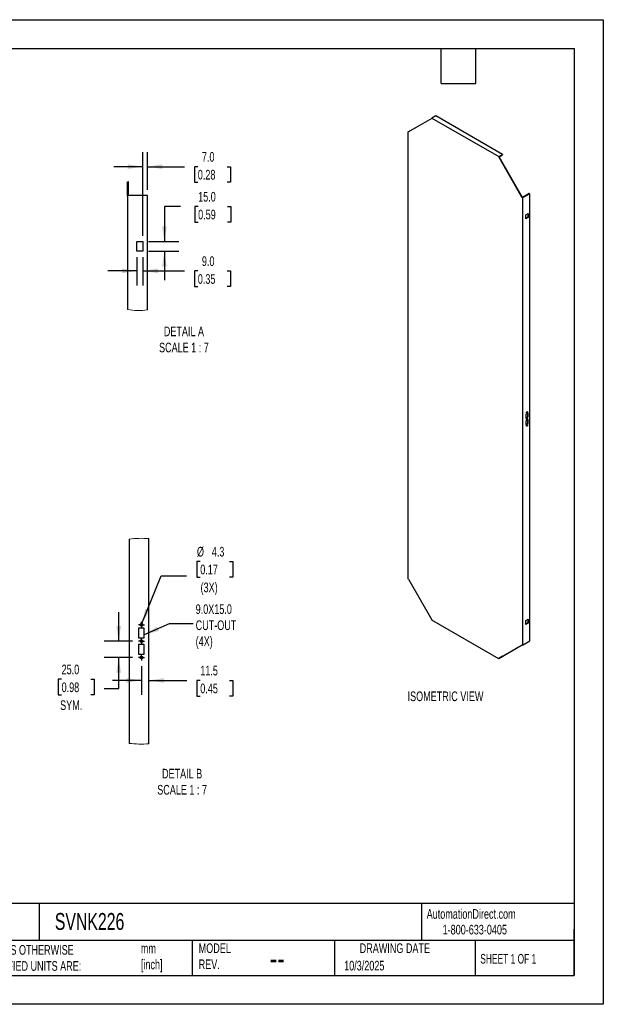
# Model space of a CAD drawing. Header units: millimetres. Extents: x 0 to 3912, y 0 to 3023.
# Tile 2 of 2: x 2121 to 3912, y 0 to 3023. Entities that reach past the tile are written whole.
import ezdxf

# ---------------------------------------------------------------- set-up
doc = ezdxf.new("R2010")
doc.units = ezdxf.units.MM
doc.header["$LTSCALE"] = 14
doc.linetypes.add('CENTERX2', pattern=[20.32, 12.7, -2.54, 2.54, -2.54])
doc.layers.add('CENTER', color=40, linetype='CENTERX2')
doc.layers.add('DIMENSIONS', color=140, linetype='Continuous', lineweight=25)
doc.layers.add('TEXT', color=140, linetype='Continuous', lineweight=25)
doc.styles.add('SLDTEXTSTYLE0', font='TXT', dxfattribs={"width": 0.7})
doc.styles.add('SLDTEXTSTYLE1', font='TXT', dxfattribs={"width": 0.65})
doc.dimstyles.new('SLDDIMSTYLE5', dxfattribs={"dimtxt": 30.212109, "dimasz": 46.228, "dimexe": 0, "dimexo": 0.0625, "dimgap": 7.553027, "dimtad": 0, "dimtih": 1, "dimtoh": 1, "dimdec": 1, "dimlfac": 0.5, "dimrnd": 1e-09, "dimzin": 4, "dimdsep": 46, "dimtxsty": 'SLDTEXTSTYLE0', "dimsah": 1, "dimcen": 0.09, "dimadec": 0, "dimazin": 1, "dimtfac": 1, "dimtdec": 1, "dimtmove": 0, "dimatfit": 0, "dimfxl": 0, "dimfrac": 2, "dimtolj": 1, "dimtzin": 12, "dimarcsym": 0})
doc.dimstyles.new('SLDDIMSTYLE6', dxfattribs={"dimtxt": 30.212109, "dimasz": 46.228, "dimexe": 0, "dimexo": 0.0625, "dimgap": 7.553027, "dimtad": 0, "dimtih": 1, "dimtoh": 1, "dimdec": 1, "dimlfac": 0.5, "dimrnd": 1e-09, "dimzin": 12, "dimdsep": 46, "dimtxsty": 'SLDTEXTSTYLE0', "dimsah": 1, "dimcen": 0, "dimadec": 0, "dimazin": 3, "dimtfac": 1, "dimtdec": 1, "dimtofl": 0, "dimtmove": 0, "dimatfit": 3, "dimfxl": 0, "dimfrac": 2, "dimtolj": 1, "dimtzin": 12, "dimarcsym": 0})
doc.dimstyles.new('SLDDIMSTYLE7', dxfattribs={"dimtxt": 30.212109, "dimasz": 46.228, "dimexe": 0, "dimexo": 0.0625, "dimgap": 7.553027, "dimtad": 0, "dimtih": 1, "dimtoh": 1, "dimdec": 1, "dimlfac": 0.5, "dimrnd": 1e-09, "dimzin": 12, "dimdsep": 46, "dimtxsty": 'SLDTEXTSTYLE0', "dimsah": 1, "dimcen": 0.09, "dimadec": 0, "dimazin": 3, "dimtfac": 1, "dimtdec": 1, "dimtmove": 0, "dimatfit": 0, "dimfxl": 0, "dimfrac": 2, "dimtolj": 1, "dimtzin": 12, "dimarcsym": 0})

# ---------------------------------------------------------------- blocks, each defined once
blk = doc.blocks.new('_D_15')
at = {"layer": 'DIMENSIONS'}
for p, q in [((2498.7, 2359.6), (2498.7, 2615.9)), ((2512.7, 2500.6), (2512.7, 2615.9)), ((2498.7, 2571.4), (2409.8, 2571.4)), ((2512.7, 2571.4), (2626.6, 2571.4)), ((2667.6, 2571.4), (2657.4, 2571.4)), ((2657.4, 2571.4), (2657.4, 2523.4)), ((2757.3, 2571.4), (2767.5, 2571.4)), ((2767.5, 2571.4), (2767.5, 2523.4)), ((2657.4, 2523.4), (2667.6, 2523.4)), ((2767.5, 2523.4), (2757.3, 2523.4))]:
    blk.add_line(p, q, dxfattribs=at)
for points in [[(2498.7, 2571.4), (2452.5, 2578.5), (2452.5, 2564.3)], [(2512.7, 2571.4), (2559, 2564.3), (2559, 2578.5)]]:
    blk.add_solid(points, dxfattribs=at)
at = {"layer": 'DIMENSIONS', "char_height": 29.63, "attachment_point": 1, "style": 'SLDTEXTSTYLE0'}
for s, insert in [('7.0', (2680.1, 2616.4)), ('0.28', (2667.6, 2561.6))]:
    blk.add_mtext(s, dxfattribs=dict(at, insert=insert))
blk = doc.blocks.new('_D_16')
at = {"layer": 'DIMENSIONS'}
for p, q in [((2614.1, 2449.1), (2564.9, 2449.1)), ((2564.9, 2449.1), (2564.9, 2341.8)), ((2668.6, 2449.1), (2658.4, 2449.1)), ((2658.4, 2449.1), (2658.4, 2401.1)), ((2758.4, 2449.1), (2768.5, 2449.1)), ((2768.5, 2449.1), (2768.5, 2401.1)), ((2658.4, 2401.1), (2668.6, 2401.1)), ((2768.5, 2401.1), (2758.4, 2401.1)), ((2516.5, 2341.8), (2609.4, 2341.8)), ((2516.5, 2311.8), (2609.4, 2311.8)), ((2564.9, 2311.8), (2564.9, 2222.9))]:
    blk.add_line(p, q, dxfattribs=at)
for points in [[(2564.9, 2341.8), (2572.1, 2388.1), (2557.8, 2388.1)], [(2564.9, 2311.8), (2557.8, 2265.6), (2572.1, 2265.6)]]:
    blk.add_solid(points, dxfattribs=at)
at = {"layer": 'DIMENSIONS', "char_height": 29.63, "attachment_point": 1, "style": 'SLDTEXTSTYLE0'}
for s, insert in [('15.0', (2668.6, 2494)), ('0.59', (2668.6, 2439.3))]:
    blk.add_mtext(s, dxfattribs=dict(at, insert=insert))
blk = doc.blocks.new('_D_17')
at = {"layer": 'DIMENSIONS'}
for p, q in [((2480.7, 2294), (2480.7, 2206.8)), ((2498.7, 2294), (2498.7, 2206.8)), ((2480.7, 2251.3), (2391.8, 2251.3)), ((2498.7, 2251.3), (2626.6, 2251.3)), ((2667.6, 2251.3), (2657.4, 2251.3)), ((2657.4, 2251.3), (2657.4, 2203.2)), ((2757.3, 2251.3), (2767.5, 2251.3)), ((2767.5, 2251.3), (2767.5, 2203.2)), ((2657.4, 2203.2), (2667.6, 2203.2)), ((2767.5, 2203.2), (2757.3, 2203.2))]:
    blk.add_line(p, q, dxfattribs=at)
for points in [[(2480.7, 2251.3), (2434.5, 2258.4), (2434.5, 2244.2)], [(2498.7, 2251.3), (2545, 2244.2), (2545, 2258.4)]]:
    blk.add_solid(points, dxfattribs=at)
at = {"layer": 'DIMENSIONS', "char_height": 29.63, "attachment_point": 1, "style": 'SLDTEXTSTYLE0'}
for s, insert in [('9.0', (2680.1, 2296.2)), ('0.35', (2667.6, 2241.4))]:
    blk.add_mtext(s, dxfattribs=dict(at, insert=insert))
blk = doc.blocks.new('_D_18')
at = {"layer": 'DIMENSIONS'}
for p, q in [((2675.1, 1359.3), (2665, 1359.3)), ((2665, 1359.3), (2665, 1311.3)), ((2764.9, 1359.3), (2775.1, 1359.3)), ((2775.1, 1359.3), (2775.1, 1311.3)), ((2496, 1168.6), (2554.8, 1315.4)), ((2554.8, 1315.4), (2632.6, 1315.4)), ((2665, 1311.3), (2675.1, 1311.3)), ((2775.1, 1311.3), (2764.9, 1311.3))]:
    blk.add_line(p, q, dxfattribs=at)
blk.add_solid([(2496, 1168.6), (2519.8, 1208.9), (2506.6, 1214.2)], dxfattribs=at)
at = {"layer": 'DIMENSIONS', "char_height": 29.63, "attachment_point": 1, "style": 'SLDTEXTSTYLE0'}
for s, insert in [('%%c', (2664.9, 1404.3)), ('4.3', (2710.5, 1404.3)), ('0.17', (2675.1, 1349.5)), ('(3X)', (2676, 1294.7))]:
    blk.add_mtext(s, dxfattribs=dict(at, insert=insert))
blk = doc.blocks.new('_D_19')
at = {"layer": 'DIMENSIONS'}
for p, q in [((2494.4, 1037.6), (2494.4, 949.8)), ((2494.4, 994.3), (2405.5, 994.3)), ((2517.4, 994.3), (2634.2, 994.3)), ((2675.1, 994.3), (2665, 994.3)), ((2665, 994.3), (2665, 946.3)), ((2764.9, 994.3), (2775.1, 994.3)), ((2775.1, 994.3), (2775.1, 946.3)), ((2665, 946.3), (2675.1, 946.3)), ((2775.1, 946.3), (2764.9, 946.3))]:
    blk.add_line(p, q, dxfattribs=at)
for points in [[(2494.4, 994.3), (2448.2, 1001.4), (2448.2, 987.2)], [(2517.4, 994.3), (2563.7, 987.2), (2563.7, 1001.4)]]:
    blk.add_solid(points, dxfattribs=at)
at = {"layer": 'DIMENSIONS', "char_height": 29.63, "attachment_point": 1, "style": 'SLDTEXTSTYLE0'}
for s, insert in [('11.5', (2675.1, 1039.3)), ('0.45', (2675.1, 984.5))]:
    blk.add_mtext(s, dxfattribs=dict(at, insert=insert))
blk = doc.blocks.new('_D_20')
at = {"layer": 'DIMENSIONS'}
for p, q in [((2424.8, 1114.7), (2424.8, 1203.6)), ((2467.3, 1114.7), (2380.3, 1114.7)), ((2467.3, 1064.7), (2380.3, 1064.7)), ((2424.8, 969.6), (2424.8, 1064.7)), ((2249.7, 997.8), (2239.6, 997.8)), ((2239.6, 997.8), (2239.6, 949.8)), ((2339.5, 997.8), (2349.6, 997.8)), ((2349.6, 997.8), (2349.6, 949.8)), ((2380.1, 969.6), (2424.8, 969.6)), ((2239.6, 949.8), (2249.7, 949.8)), ((2349.6, 949.8), (2339.5, 949.8))]:
    blk.add_line(p, q, dxfattribs=at)
for points in [[(2424.8, 1114.7), (2431.9, 1160.9), (2417.7, 1160.9)], [(2424.8, 1064.7), (2417.7, 1018.4), (2431.9, 1018.4)]]:
    blk.add_solid(points, dxfattribs=at)
at = {"layer": 'DIMENSIONS', "char_height": 29.63, "attachment_point": 1, "style": 'SLDTEXTSTYLE0'}
for s, insert in [('25.0', (2249.7, 1042.8)), ('0.98', (2249.7, 988)), ('SYM.', (2245.1, 933.2))]:
    blk.add_mtext(s, dxfattribs=dict(at, insert=insert))
blk = doc.blocks.new('SW_CENTERMARKSYMBOL_3')
at = {"layer": 'CENTER', "color": 0}
for p, q in [((-5.1, 0), (-9.3, 0)), ((0, 0), (-5.1, 0)), ((0, 5.1), (0, 9.3)), ((0, 0), (0, 5.1)), ((0, 0), (0, -5.1)), ((0, 0), (5.1, 0)), ((5.1, 0), (9.3, 0)), ((0, -5.1), (0, -9.3))]:
    blk.add_line(p, q, dxfattribs=at)
blk = doc.blocks.new('SW_CENTERMARKSYMBOL_4')
at = {"layer": 'CENTER', "color": 0}
for p, q in [((-5.1, 0), (-9.3, 0)), ((0, 0), (-5.1, 0)), ((0, 5.1), (0, 9.3)), ((0, 0), (0, 5.1)), ((0, 0), (0, -5.1)), ((0, 0), (5.1, 0)), ((5.1, 0), (9.3, 0)), ((0, -5.1), (0, -9.3))]:
    blk.add_line(p, q, dxfattribs=at)
blk = doc.blocks.new('SW_CENTERMARKSYMBOL_5')
at = {"layer": 'CENTER', "color": 0}
for p, q in [((-5.1, 0), (-9.3, 0)), ((0, 0), (-5.1, 0)), ((0, 5.1), (0, 9.3)), ((0, 0), (0, 5.1)), ((0, 0), (0, -5.1)), ((0, 0), (5.1, 0)), ((5.1, 0), (9.3, 0)), ((0, -5.1), (0, -9.3))]:
    blk.add_line(p, q, dxfattribs=at)

msp = doc.modelspace()

# ---------------------------------------------------------------- linework, layer by layer
at = {"color": 7, "linetype": 'Continuous'}
for p, q in [((0.0345826, 3022.6374356), (3911.6345826, 3022.6374356)), ((3911.6345826, 3022.6374356), (3911.6345826, 0.0374356)), ((3911.6345826, 0.0374356), (0.0345826, 0.0374356))]:
    msp.add_line(p, q, dxfattribs=at)
for p, q in [((3397.6007536, 2727.487072), (3385.9334917, 2720.751705)), ((3385.9334917, 2720.751705), (3590.9950486, 2602.372188)), ((3602.6623104, 2609.107555), (3397.6007536, 2727.487072)), ((3312.748235, 2678.4890212), (3334.3149918, 2690.9392449)), ((3385.9323726, 2719.5259067), (3313.8103094, 2677.877191)), ((3334.3149918, 2690.9392449), (3335.3724422, 2690.3287918)), ((3313.8103094, 2677.877191), (3312.748235, 2678.4890212)), ((3312.748235, 1305.8832348), (3312.748235, 2678.4890212)), ((3314.8701453, 2678.4890212), (3312.748235, 2678.4890212)), ((3590.9950486, 2602.372188), (3602.6623104, 2609.107555)), ((3590.9961676, 2601.1450977), (3590.9950486, 2602.372188)), ((3592.0561229, 2601.7594437), (3590.9950486, 2602.372188)), ((3592.0568278, 2601.7574038), (3590.9961676, 2601.1450977)), ((3663.1182309, 2476.2260202), (3590.9961676, 2601.1450977)), ((3664.178891, 2476.8383263), (3592.0568278, 2601.7574038)), ((3592.0571229, 2601.7604993), (3602.6623104, 2607.8827437)), ((3602.6623104, 2609.107555), (3602.6623104, 2607.8827437)), ((2451.7368771, 2483.1769921), (2451.7368771, 2524.9962069)), ((2454.7368776, 2482.8269936), (2454.7368776, 2525.5094029)), ((2454.7368776, 2482.8269936), (2451.7368771, 2482.8269936)), ((2451.7368771, 2482.823775), (2451.7368771, 2133.0658652)), ((2512.7368778, 2482.823775), (2451.7368771, 2482.823775)), ((2512.7368778, 2131.6503741), (2512.7368778, 2482.823775)), ((3685.7470621, 2488.0618292), (3664.1803052, 2475.6116055)), ((3684.6864019, 2488.6741352), (3664.1817195, 2476.837034)), ((3685.7470621, 2488.0618292), (3684.6864019, 2488.6741352)), ((3685.7470621, 1115.4560427), (3685.7470621, 2488.0618292)), ((3664.178891, 2476.8383263), (3663.1182309, 2476.2260202)), ((3664.1803052, 2476.8366959), (3664.1803052, 2475.6116055)), ((3664.1803052, 2475.6116055), (3664.1803052, 1103.005819)), ((3674.4333536, 2423.964437), (3680.7973146, 2427.6382735)), ((3674.4333536, 2411.7163248), (3674.4333536, 2423.964437)), ((3679.7366544, 2427.0259674), (3679.7366544, 2416.0024674)), ((3680.7973146, 2427.6382735), (3680.7973146, 2415.3901613)), ((3679.7366544, 2416.0024674), (3674.4333536, 2412.940937)), ((3680.7973146, 2415.3901613), (3674.4333536, 2411.7163248)), ((3680.7973146, 2415.3901613), (3679.7366544, 2416.0024674)), ((2480.736877, 2341.8237426), (2498.7368773, 2341.8237426)), ((2480.736877, 2311.8237712), (2480.736877, 2341.8237426)), ((2498.7368773, 2341.8237426), (2498.7368773, 2311.8237712)), ((2498.7368773, 2311.8237712), (2480.736877, 2311.8237712)), ((3680.7973146, 1815.2323238), (3674.4333536, 1811.5584873)), ((3679.7366544, 1803.5965177), (3679.7366544, 1814.6200177)), ((3680.7973146, 1802.9842116), (3680.7973146, 1815.2323238)), ((3674.4333536, 1811.5584873), (3674.4333536, 1799.3103751)), ((3674.4333536, 1800.5349873), (3679.7366544, 1803.5965177)), ((3674.4333536, 1799.3103751), (3680.7973146, 1802.9842116)), ((3680.7973146, 1794.8188035), (3674.4333536, 1791.144967)), ((3674.4333536, 1791.144967), (3674.4333536, 1778.8968548)), ((3678.0572758, 1798.544329), (3678.0056365, 1798.9654974)), ((3680.7973146, 1802.9842116), (3679.7366544, 1803.5965177)), ((3679.7366544, 1783.1829974), (3679.7366544, 1794.2064974)), ((3680.7973146, 1782.5706913), (3680.7973146, 1794.8188035)), ((3674.4333536, 1780.121467), (3679.7366544, 1783.1829974)), ((3674.4333536, 1778.8968548), (3680.7973146, 1782.5706913)), ((3680.7973146, 1782.5706913), (3679.7366544, 1783.1829974)), ((2456.4447144, 1428.2422329), (2456.4447144, 801.1039163)), ((2517.4447151, 799.6482815), (2517.4447151, 1429.6978678)), ((3313.8103094, 1305.26882), (3385.9323726, 1180.3497425)), ((3385.9323726, 1180.3497425), (3385.9334917, 1179.1226522)), ((3590.9950486, 1060.7431352), (3385.9334917, 1179.1226522)), ((3674.4333536, 1178.7390172), (3680.7973146, 1182.4128537)), ((3679.7366544, 1181.8005476), (3679.7366544, 1170.7770476)), ((3680.7973146, 1182.4128537), (3680.7973146, 1170.1647415)), ((2485.4447142, 1154.6730737), (2485.4447142, 1124.6730744)), ((2503.4447146, 1154.6730737), (2485.4447142, 1154.6730737)), ((2503.4447146, 1124.6730744), (2503.4447146, 1154.6730737)), ((3674.4333536, 1166.490905), (3674.4333536, 1178.7390172)), ((3679.7366544, 1170.7770476), (3674.4333536, 1167.7155172)), ((3680.7973146, 1170.1647415), (3674.4333536, 1166.490905)), ((3680.7973146, 1170.1647415), (3679.7366544, 1170.7770476)), ((2485.4447142, 1124.6730744), (2503.4447146, 1124.6730744)), ((2485.4447142, 1104.6730748), (2485.4447142, 1074.6730755)), ((2503.4447146, 1104.6730748), (2485.4447142, 1104.6730748)), ((2503.4447146, 1074.6730755), (2503.4447146, 1104.6730748)), ((3590.9961676, 1061.9689335), (3663.1182309, 1103.6176492)), ((3592.0568278, 1062.5812396), (3663.1184034, 1103.6175498)), ((3663.1182309, 1103.6176492), (3664.1803052, 1103.005819)), ((3664.1803052, 1103.005819), (3685.7470621, 1115.4560427)), ((2485.4447142, 1074.6730755), (2503.4447146, 1074.6730755)), ((3602.6623104, 1067.4785021), (3590.9950486, 1060.7431352)), ((3592.0560041, 1062.580764), (3590.9950486, 1060.7431352)), ((3592.0568278, 1062.5812396), (3590.9961676, 1061.9689335)), ((3602.6623104, 1068.7033133), (3592.0571229, 1062.5810689)), ((3602.6602916, 1068.7044788), (3602.6623104, 1068.7033133)), ((3602.6623104, 1067.4785021), (3602.6623104, 1068.7033133))]:
    msp.add_line(p, q)
at = {"flags": 128}
for points in [[(3679.117936, 1818.3455432), (3679.0035572, 1817.6155009), (3678.6778341, 1816.864542), (3678.1903549, 1816.2069932), (3677.6153341, 1815.7429604), (3677.0403132, 1815.5430882), (3676.5528341, 1815.6378056), (3676.2271109, 1816.0126926), (3676.1127322, 1816.610676), (3676.2271109, 1817.3407183), (3676.5528341, 1818.0916772), (3677.0403132, 1818.749226), (3677.6153341, 1819.2132588), (3678.1903549, 1819.4131309), (3678.6778341, 1819.3184136), (3679.0035572, 1818.9435266), (3679.117936, 1818.3455432)], [(3679.117936, 1797.9320229), (3679.0035572, 1798.5300063), (3678.6778341, 1798.9048933), (3678.1903549, 1798.9996106), (3677.6153341, 1798.7997385), (3677.0403132, 1798.3357057), (3676.5528341, 1797.6781569), (3676.2271109, 1796.927198), (3676.1127322, 1796.1971557), (3676.2271109, 1795.5991723), (3676.5528341, 1795.2242853), (3677.0403132, 1795.129568), (3677.6153341, 1795.3294401), (3678.1903549, 1795.7934729), (3678.6778341, 1796.4510217), (3679.0035572, 1797.2019806), (3679.117936, 1797.9320229)], [(3679.117936, 1777.5185026), (3679.0035572, 1776.7884603), (3678.6778341, 1776.0375014), (3678.1903549, 1775.3799526), (3677.6153341, 1774.9159198), (3677.0403132, 1774.7160477), (3676.5528341, 1774.810765), (3676.2271109, 1775.185652), (3676.1127322, 1775.7836354), (3676.2271109, 1776.5136777), (3676.5528341, 1777.2646366), (3677.0403132, 1777.9221854), (3677.6153341, 1778.3862182), (3678.1903549, 1778.5860903), (3678.6778341, 1778.491373), (3679.0035572, 1778.116486), (3679.117936, 1777.5185026)]]:
    msp.add_lwpolyline(points, dxfattribs=at)
for centre, radius in [((2494.4447145, 1164.6730733), 4.25), ((2494.4447144, 1114.6730746), 4.2500002), ((2494.4447145, 1064.6730755), 4.25)]:
    msp.add_circle(centre, radius)
for centre, radius, start, end in [((3592.05865, 2601.7580513), 0.0028852, 121.9546715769, 151.1443911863), ((3664.1803629, 2476.8395811), 0.0028858, 268.8559032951, 298.0402390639), ((3675.1694655, 1818.8900794), 2.8780074, 290.2240835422, 9.7812929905), ((3675.0245883, 1798.5866598), 3.032983, 292.0735268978, 359.2003070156), ((3675.1694655, 1778.0630389), 2.8780074, 290.2240835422, 9.7812929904)]:
    msp.add_arc(centre, radius, start, end)
at = {"color": 7, "linetype": 'Continuous', "lineweight": 18}
for centre, radius, start, end in [((2486.7256204, 2329.4869626), 198.6153991, 99.2683536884, 100.1463618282), ((2486.8006284, 2329.0310709), 199.0774435, 259.8555056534, 277.4859004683), ((2494.4447167, 1114.6741032), 315.8622677, 85.8242236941, 96.9097404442), ((2494.4446682, 1114.6700103), 315.8602409, 263.0902238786, 274.1758119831)]:
    msp.add_arc(centre, radius, start, end, dxfattribs=at)
for points, knots in [([(3385.9323726, 2719.5259067), (3385.9324911, 2719.628042), (3385.9327279, 2719.8323126), (3385.933152, 2720.2408825), (3385.9333558, 2720.547376), (3385.9334917, 2720.751705)], [0, 0, 0, 0, 0.2500000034, 0.5000000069, 1, 1, 1, 1]), ([(3314.6827212, 2678.3808236), (3314.6681395, 2678.3870809), (3314.6384319, 2678.399829), (3314.6032086, 2678.4255236), (3314.5755311, 2678.4554312), (3314.5664479, 2678.477697), (3314.5618283, 2678.4890212)], [0, 0, 0, 0, 0.2367462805, 0.4823257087, 0.7367143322, 1, 1, 1, 1]), ([(2454.7368776, 2482.8269936), (2454.7369616, 2482.8263812), (2454.7371206, 2482.8252218), (2454.7377516, 2482.8242387), (2454.7380492, 2482.823775)], [0, 0, 0, 0, 0.5282646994, 1, 1, 1, 1]), ([(3663.1182309, 2476.2260202), (3663.206737, 2476.1747899), (3663.3837494, 2476.0723294), (3663.7377741, 2475.8674655), (3664.0032928, 2475.7139495), (3664.1803052, 2475.6116055)], [0, 0, 0, 0, 0.2500000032, 0.5000000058, 1, 1, 1, 1]), ([(3313.8103094, 1305.26882), (3313.7218032, 1305.3200503), (3313.5447909, 1305.4225108), (3313.1907661, 1305.6273747), (3312.9252474, 1305.7808907), (3312.748235, 1305.8832348)], [0, 0, 0, 0, 0.2500000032, 0.5000000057, 1, 1, 1, 1]), ([(3590.9961676, 1061.9689335), (3590.9960492, 1061.8667982), (3590.9958124, 1061.6625276), (3590.9953883, 1061.2539577), (3590.9951844, 1060.9474642), (3590.9950486, 1060.7431352)], [0, 0, 0, 0, 0.2500000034, 0.5000000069, 1, 1, 1, 1]), ([(3591.9018596, 1062.3137781), (3591.8943628, 1062.3234429), (3591.8796224, 1062.3424459), (3591.8675615, 1062.3813727), (3591.862922, 1062.4247257), (3591.8667361, 1062.4568264), (3591.8686082, 1062.4725827)], [0, 0, 0, 0, 0.2632906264, 0.5176808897, 0.7632586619, 1, 1, 1, 1])]:
    msp.add_open_spline(points, degree=3, knots=knots)
for points in [[(3592.0561229, 2601.7594437), (3592.0562342, 2601.7587749), (3592.0564548, 2601.7580467), (3592.0568278, 2601.7574038)], [(3664.178891, 2476.8383263), (3664.1792613, 2476.8376818), (3664.1797817, 2476.8371266), (3664.1803052, 2476.8366959)]]:
    msp.add_open_spline(points, degree=3)
at = {"layer": 'DIMENSIONS', "flags": 128}
msp.add_lwpolyline([(2652.8842018, 1167.5489663), (2579.431664, 1167.5489663), (2503.4447143, 1134.745802)], dxfattribs=at)
at = {"layer": 'DIMENSIONS'}
msp.add_solid([(2503.4447143, 1134.745802), (2548.7055812, 1146.5382765), (2543.0680343, 1159.5973822)], dxfattribs=at)
at = {"layer": 'TEXT'}
for p, q in [((88.9, 2933.7), (3822.7, 2933.7)), ((3413.76, 2827.02), (3413.76, 2933.7)), ((3520.44, 2827.02), (3520.44, 2933.7)), ((3822.7, 2933.7), (3822.7, 88.9)), ((3413.76, 2827.02), (3520.44, 2827.02)), ((3822.7, 309.7655077), (88.9, 309.7655077)), ((2180.6245359, 309.7655077), (2180.6245359, 195.58)), ((3354.0552836, 309.7655077), (3354.0552836, 195.58)), ((3822.7, 88.9), (3822.7, 231.14)), ((3822.7, 195.58), (88.9, 195.58)), ((2650.2093458, 195.58), (2650.2093458, 88.9)), ((3086.5171727, 195.58), (3086.5171727, 88.9)), ((3518.8824867, 195.58), (3518.8824867, 88.9)), ((88.9, 88.9), (3822.7, 88.9))]:
    msp.add_line(p, q, dxfattribs=at)

# ---------------------------------------------------------------- block references
at = {"layer": 'CENTER'}
for name, p in [('SW_CENTERMARKSYMBOL_5', (2494.4447141, 1164.6730754)), ('SW_CENTERMARKSYMBOL_3', (2494.4447141, 1114.6730746)), ('SW_CENTERMARKSYMBOL_4', (2494.4447141, 1064.6730739))]:
    msp.add_blockref(name, p, dxfattribs=at)

# ---------------------------------------------------------------- texts
at = {"color": 179, "linetype": 'Continuous', "lineweight": 18, "char_height": 29.633333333, "attachment_point": 1, "style": 'SLDTEXTSTYLE0'}
for s, insert in [('AutomationDirect.com', (3369.7294228, 292.271438)), ('1-800-633-0405', (3418.6821169, 244.1183332))]:
    msp.add_mtext(s, dxfattribs=dict(at, insert=insert))
at = {"layer": 'DIMENSIONS', "char_height": 29.633333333, "style": 'SLDTEXTSTYLE0'}
for s, insert, attachment_point in [('DETAIL A^JSCALE 1 : 7', (2624.9829732, 2080.5567124), 2), ('9.0X15.0^JCUT-OUT^J(4X)', (2660.9824905, 1227.9626929), 1), ('ISOMETRIC VIEW', (3311.1698412, 960.4450822), 1), ('DETAIL B^JSCALE 1 : 7', (2619.4355939, 722.9560995), 2)]:
    msp.add_mtext(s, dxfattribs=dict(at, insert=insert, attachment_point=attachment_point))
at = {"layer": 'TEXT'}
for s, insert, char_height, attachment_point, style in [('SVNK226', (2228.908109, 280.3282066), 51.85833333, 1, 'SLDTEXTSTYLE0'), ('UNLESS OTHERWISE ^JSPECIFIED UNITS ARE:', (2000.1677999, 181.9520079), 29.633333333, 1, 'SLDTEXTSTYLE0'), ('MODEL ^JREV.', (2670.271435, 187.0959175), 29.633333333, 1, 'SLDTEXTSTYLE0'), ('DRAWING DATE', (3272.15432, 187.0959142), 29.633333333, 2, 'SLDTEXTSTYLE0'), ('mm^J[inch]', (2492.8933709, 186.6080142), 29.63333333, 1, 'SLDTEXTSTYLE0'), ('SHEET 1 OF 1', (3534.1780004, 154.7208666), 29.633333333, 1, 'SLDTEXTSTYLE1'), ('--', (2888.1711304, 178.2796681), 74.08333333, 1, 'SLDTEXTSTYLE0'), ('10/3/2025', (3116.57932, 133.5149334), 29.63333333, 1, 'SLDTEXTSTYLE0')]:
    msp.add_mtext(s, dxfattribs=dict(at, insert=insert, char_height=char_height, attachment_point=attachment_point, style=style))

# ---------------------------------------------------------------- dimensions: what is measured, and where the dimension line sits
at = {"layer": 'DIMENSIONS'}
for base, p1, p2, dimstyle, picture, middle in [((2512.736877, 2571.4206114), (2498.736877, 2341.8237811), (2512.736877, 2482.823775), 'SLDDIMSTYLE5', '_D_15', (2712.4430533, 2571.4206114)), ((2480.736877, 2251.2629603), (2498.736877, 2311.8237811), (2480.736877, 2311.8237811), 'SLDDIMSTYLE5', '_D_17', (2712.4430533, 2251.2629603)), ((2517.4447143, 994.2969877), (2494.4447143, 1055.3430746), (2517.4447143, 799.6482815), 'SLDDIMSTYLE7', '_D_19', (2720.034833, 994.2969877))]:
    dim = msp.add_linear_dim(base=base, p1=p1, p2=p2, dimstyle=dimstyle, dxfattribs=at)
    dim.commit()
    dim.dimension.update_dxf_attribs({"geometry": picture, "text_midpoint": middle, "dimtype": 160})
dim = msp.add_linear_dim(base=(2564.9418498, 2311.8237811), p1=(2498.736877, 2341.8237811), p2=(2498.736877, 2311.8237811), angle=90, dimstyle='SLDDIMSTYLE5', dxfattribs=at)
dim.commit()
dim.dimension.update_dxf_attribs({"geometry": '_D_16', "text_midpoint": (2564.9418498, 2449.0746519), "dimtype": 160})
dim = msp.add_diameter_dim_2p(p1=(2492.8642693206, 1160.7278631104), p2=(2496.0251592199, 1168.6182861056), text='<>\\P(3X)', dimstyle='SLDDIMSTYLE6', dxfattribs=at)
dim.commit()
dim.dimension.update_dxf_attribs({"geometry": '_D_18', "text_midpoint": (2720.0348330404, 1331.0549410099), "dimtype": 163})
dim = msp.add_linear_dim(base=(2424.7731204, 1114.6730746), p1=(2485.1147143, 1064.6730746), p2=(2485.1147143, 1114.6730746), angle=90, text='<>\\PSYM.', dimstyle='SLDDIMSTYLE5', dxfattribs=at)
dim.commit()
dim.dimension.update_dxf_attribs({"geometry": '_D_20', "text_midpoint": (2424.7731204, 969.5588442), "dimtype": 160})

doc.saveas('drawing.dxf')
